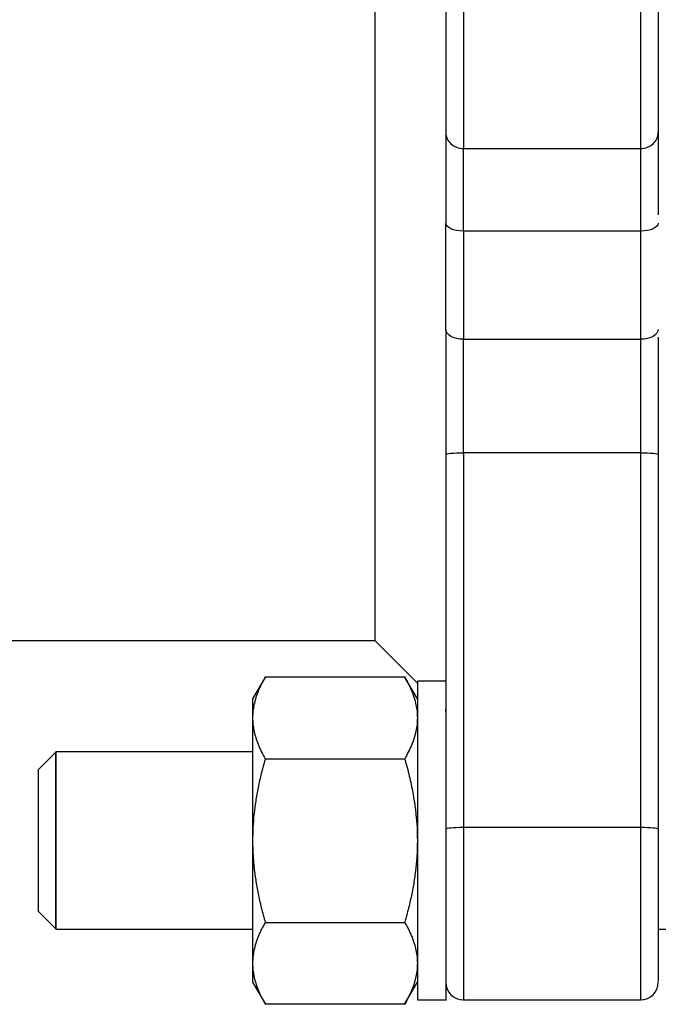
# Model space of a CAD drawing. Header units: millimetres. Extents: x -155 to 220, y -100 to 132.
# Tile 2 of 12: x -76 to -40, y -66 to -10. Entities that reach past the tile are written whole.
import ezdxf

# ---------------------------------------------------------------- set-up
doc = ezdxf.new("R2010")
doc.units = ezdxf.units.MM

msp = doc.modelspace()

# ---------------------------------------------------------------- linework, layer by layer
at = {"color": 7, "linetype": 'Continuous', "lineweight": 25}
for p, q in [((-40, -7.23), (-40, -16.316)), ((-51, -8.134), (-51, -17.22)), ((-41, -8.134), (-41, -17.22)), ((-52, -8.995), (-52, -16.316)), ((-51, -17.22), (-41, -17.22)), ((-41, -21.881), (-51, -21.881)), ((-51, -27.994), (-41, -27.994)), ((-51, -34.404), (-51, -55.561)), ((-41, -34.404), (-51, -34.404)), ((-41, -34.404), (-41, -55.561)), ((-52, -34.486), (-52, -51.533)), ((-40, -34.486), (-40, -55.642)), ((-121, -45), (-56, -45)), ((-56, -45), (-53.6, -47.4)), ((-62.18, -47.045), (-62.905, -48.3)), ((-62.185, -47.054), (-54.315, -47.054)), ((-53.595, -48.3), (-54.32, -47.045)), ((-52, -47.292), (-53.6, -47.292)), ((-73.995, -51.287), (-75.005, -52.297)), ((-62.9, -51.292), (-74, -51.292)), ((-62.185, -51.673), (-54.315, -51.673)), ((-41, -55.561), (-51, -55.561)), ((-75.005, -60.287), (-73.995, -61.297)), ((-62.185, -60.91), (-54.315, -60.91)), ((-74, -61.292), (-62.9, -61.292)), ((-40, -61.292), (40, -61.292)), ((-62.905, -64.283), (-62.18, -65.538)), ((-54.32, -65.538), (-53.595, -64.283)), ((-54.315, -65.529), (-62.185, -65.529)), ((-53.6, -65.292), (-51.95, -65.292)), ((-51, -65.292), (-40.995, -65.292))]:
    msp.add_line(p, q, dxfattribs=at)
for centre, start, end in [((-51, -64.292), 180, 269.5946), ((-41, -64.292), 270, 0)]:
    msp.add_arc(centre, 1, start, end, dxfattribs=at)
for points, knots in [([(-56, -9.238), (-56, -10.044), (-56, -12.782), (-56, -17.264), (-56, -22.566), (-56, -27.472), (-56, -31.911), (-56, -35.803), (-56, -39.082), (-56, -41.696), (-56, -43.582), (-56, -44.777), (-56, -44.926), (-56, -45)], [0, 0, 0, 0, 0.04006, 0.136054, 0.232048, 0.328042, 0.424036, 0.52003, 0.616024, 0.712018, 0.808012, 0.904006, 1, 1, 1, 1]), ([(-52, -16.316), (-52, -16.553), (-51.892, -16.788), (-51.522, -17.123), (-51.262, -17.22), (-51, -17.22)], [0, 0, 0, 0, 0.5, 0.5, 1, 1, 1, 1]), ([(-52, -16.316), (-52, -16.846), (-52, -17.567), (-52, -19.309), (-52, -20.33), (-52, -21.444)], [0, 0, 0, 0, 0.5, 0.5, 1, 1, 1, 1]), ([(-41, -17.22), (-40.738, -17.22), (-40.478, -17.123), (-40.108, -16.788), (-40, -16.553), (-40, -16.316)], [0, 0, 0, 0, 0.5, 0.5, 1, 1, 1, 1]), ([(-40, -16.316), (-40, -16.361), (-40, -16.45), (-40, -16.594), (-40, -16.744), (-40, -16.902), (-40, -17.068), (-40, -17.356), (-40, -17.792), (-40, -18.617), (-40, -19.429), (-40, -20.165), (-40, -20.477), (-40, -20.747), (-40, -20.896), (-40, -20.971)], [0, 0, 0, 0, 0.044599, 0.089133, 0.133637, 0.178144, 0.222692, 0.267313, 0.400895, 0.534557, 0.801564, 0.862805, 0.923947, 0.961973, 1, 1, 1, 1]), ([(-51, -21.881), (-51, -20.869), (-51, -19.941), (-51, -18.357), (-51, -17.702), (-51, -17.22)], [0, 0, 0, 0, 0.5, 0.5, 1, 1, 1, 1]), ([(-41, -17.22), (-41, -17.702), (-41, -18.357), (-41, -19.941), (-41, -20.869), (-41, -21.881)], [0, 0, 0, 0, 0.5, 0.5, 1, 1, 1, 1]), ([(-51, -21.881), (-51.262, -21.881), (-51.522, -21.834), (-51.892, -21.672), (-52, -21.558), (-52, -21.444)], [0, 0, 0, 0, 0.5, 0.5, 1, 1, 1, 1]), ([(-40, -21.444), (-40, -21.558), (-40.108, -21.672), (-40.478, -21.834), (-40.738, -21.881), (-41, -21.881)], [0, 0, 0, 0, 0.5, 0.5, 1, 1, 1, 1]), ([(-51, -27.994), (-51.262, -27.994), (-51.522, -27.934), (-51.892, -27.726), (-52, -27.581), (-52, -27.434)], [0, 0, 0, 0, 0.5, 0.5, 1, 1, 1, 1]), ([(-52, -27.434), (-52, -28.46), (-52, -29.604), (-52, -32), (-52, -33.251), (-52, -34.486)], [0, 0, 0, 0, 0.5, 0.5, 1, 1, 1, 1]), ([(-40, -27.434), (-40, -27.581), (-40.108, -27.726), (-40.478, -27.934), (-40.738, -27.994), (-41, -27.994)], [0, 0, 0, 0, 0.5, 0.5, 1, 1, 1, 1]), ([(-51, -34.404), (-51, -33.282), (-51, -32.145), (-51, -29.967), (-51, -28.927), (-51, -27.994)], [0, 0, 0, 0, 0.5, 0.5, 1, 1, 1, 1]), ([(-41, -27.994), (-41, -28.927), (-41, -29.967), (-41, -32.145), (-41, -33.282), (-41, -34.404)], [0, 0, 0, 0, 0.5, 0.5, 1, 1, 1, 1]), ([(-40, -27.864), (-40, -27.94), (-40, -28.092), (-40, -28.367), (-40, -28.693), (-40, -29.506), (-40, -30.516), (-40, -31.72), (-40, -32.536), (-40, -33.254), (-40, -33.87), (-40, -34.28), (-40, -34.486)], [0, 0, 0, 0, 0.037485, 0.074971, 0.136297, 0.197739, 0.464987, 0.598689, 0.732471, 0.821677, 0.910759, 1, 1, 1, 1]), ([(-52, -34.486), (-52, -34.464), (-51.892, -34.443), (-51.522, -34.413), (-51.262, -34.404), (-51, -34.404)], [0, 0, 0, 0, 0.5, 0.5, 1, 1, 1, 1]), ([(-41, -34.404), (-40.738, -34.404), (-40.478, -34.413), (-40.108, -34.443), (-40, -34.464), (-40, -34.486)], [0, 0, 0, 0, 0.5, 0.5, 1, 1, 1, 1]), ([(-62.185, -47.054), (-62.225, -47.123), (-62.302, -47.261), (-62.408, -47.465), (-62.503, -47.667), (-62.588, -47.865), (-62.662, -48.059), (-62.747, -48.312), (-62.827, -48.624), (-62.889, -48.995), (-62.896, -49.241), (-62.9, -49.363)], [0, 0, 0, 0, 0.092233, 0.182434, 0.270638, 0.356885, 0.441214, 0.523668, 0.685097, 0.843735, 1, 1, 1, 1]), ([(-54.315, -47.054), (-54.268, -47.136), (-54.177, -47.298), (-54.055, -47.541), (-53.946, -47.78), (-53.852, -48.017), (-53.757, -48.298), (-53.672, -48.624), (-53.611, -48.995), (-53.604, -49.24), (-53.6, -49.363)], [0, 0, 0, 0, 0.108905, 0.215405, 0.319899, 0.422835, 0.52471, 0.684997, 0.842454, 1, 1, 1, 1]), ([(-53.6, -47.292), (-53.6, -47.292), (-53.6, -47.526), (-53.6, -48.428), (-53.6, -49.095), (-53.6, -50.761), (-53.6, -51.759), (-53.6, -53.936), (-53.6, -55.114), (-53.6, -57.47), (-53.6, -58.647), (-53.6, -60.824), (-53.6, -61.823), (-53.6, -63.489), (-53.6, -64.156), (-53.6, -65.057), (-53.6, -65.292), (-53.6, -65.292)], [0, 0, 0, 0, 0.125, 0.125, 0.25, 0.25, 0.375, 0.375, 0.5, 0.5, 0.625, 0.625, 0.75, 0.75, 0.875, 0.875, 1, 1, 1, 1]), ([(-62.9, -48.292), (-62.9, -48.292), (-62.9, -48.384), (-62.9, -48.745), (-62.9, -49.014), (-62.9, -49.363)], [0, 0, 0, 0, 0.5, 0.5, 1, 1, 1, 1]), ([(-62.9, -49.363), (-62.9, -49.713), (-62.9, -50.141), (-62.9, -51.128), (-62.9, -51.687), (-62.9, -52.896), (-62.9, -53.547), (-62.9, -54.895), (-62.9, -55.594), (-62.9, -56.292)], [0, 0, 0, 0, 0.25, 0.25, 0.5, 0.5, 0.75, 0.75, 1, 1, 1, 1]), ([(-62.9, -49.363), (-62.899, -49.424), (-62.897, -49.546), (-62.882, -49.729), (-62.858, -49.914), (-62.824, -50.099), (-62.78, -50.286), (-62.708, -50.54), (-62.591, -50.865), (-62.411, -51.266), (-62.262, -51.535), (-62.185, -51.673)], [0, 0, 0, 0, 0.077662, 0.155878, 0.234699, 0.31418, 0.39437, 0.475319, 0.642364, 0.817152, 1, 1, 1, 1]), ([(-53.6, -49.363), (-53.601, -49.425), (-53.603, -49.549), (-53.618, -49.734), (-53.642, -49.919), (-53.676, -50.103), (-53.72, -50.289), (-53.794, -50.545), (-53.911, -50.872), (-54.091, -51.271), (-54.239, -51.538), (-54.315, -51.673)], [0, 0, 0, 0, 0.079152, 0.157901, 0.23663, 0.315712, 0.395509, 0.476369, 0.646366, 0.820223, 1, 1, 1, 1]), ([(-74, -56.292), (-74, -55.637), (-74, -54.983), (-74, -53.774), (-74, -53.219), (-74, -52.293), (-74, -51.923), (-74, -51.422), (-74, -51.292), (-74, -51.292), (-74, -51.422), (-74, -51.923), (-74, -52.293), (-74, -53.219), (-74, -53.774), (-74, -54.983), (-74, -55.637), (-74, -56.292)], [0, 0, 0, 0, 0.125, 0.125, 0.25, 0.25, 0.375, 0.375, 0.5, 0.5, 0.625, 0.625, 0.75, 0.75, 0.875, 0.875, 1, 1, 1, 1]), ([(-62.185, -51.673), (-62.225, -51.812), (-62.302, -52.086), (-62.408, -52.496), (-62.503, -52.898), (-62.588, -53.294), (-62.662, -53.682), (-62.747, -54.188), (-62.827, -54.813), (-62.889, -55.555), (-62.896, -56.047), (-62.9, -56.292)], [0, 0, 0, 0, 0.092233, 0.182434, 0.270638, 0.356885, 0.441214, 0.523668, 0.685097, 0.843735, 1, 1, 1, 1]), ([(-54.315, -51.673), (-54.268, -51.837), (-54.177, -52.161), (-54.055, -52.646), (-53.946, -53.124), (-53.852, -53.599), (-53.757, -54.161), (-53.672, -54.812), (-53.611, -55.553), (-53.604, -56.045), (-53.6, -56.292)], [0, 0, 0, 0, 0.108905, 0.215406, 0.319899, 0.422835, 0.52471, 0.684997, 0.842454, 1, 1, 1, 1]), ([(-52, -51.533), (-52, -52.062), (-52, -53.12), (-52, -54.886), (-52, -56.694), (-52, -58.49), (-52, -60.196), (-52, -61.747), (-52, -63.078), (-52, -64.141), (-52, -64.874), (-52, -65.263), (-52, -65.253), (-52, -65.249)], [0, 0, 0, 0, 0.094241, 0.188482, 0.282723, 0.376964, 0.471205, 0.565446, 0.659686, 0.753927, 0.848168, 0.942409, 1, 1, 1, 1]), ([(-75, -52.292), (-75, -52.292), (-75, -52.396), (-75, -52.797), (-75, -53.093), (-75, -53.833), (-75, -54.277), (-75, -55.245), (-75, -55.768), (-75, -56.815), (-75, -57.339), (-75, -58.306), (-75, -58.75), (-75, -59.49), (-75, -59.787), (-75, -60.188), (-75, -60.292), (-75, -60.292)], [0, 0, 0, 0, 0.125, 0.125, 0.25, 0.25, 0.375, 0.375, 0.5, 0.5, 0.625, 0.625, 0.75, 0.75, 0.875, 0.875, 1, 1, 1, 1]), ([(-51, -55.561), (-51.262, -55.561), (-51.522, -55.57), (-51.892, -55.6), (-52, -55.621), (-52, -55.642)], [0, 0, 0, 0, 0.5, 0.5, 1, 1, 1, 1]), ([(-40, -55.642), (-40, -55.621), (-40.108, -55.6), (-40.478, -55.57), (-40.738, -55.561), (-41, -55.561)], [0, 0, 0, 0, 0.5, 0.5, 1, 1, 1, 1]), ([(-40, -55.642), (-40, -56.397), (-40, -57.907), (-40, -60.056), (-40, -61.909), (-40, -63.302), (-40, -64.161), (-40, -64.224), (-40, -64.253)], [0, 0, 0, 0, 0.170647, 0.3412941, 0.5119411, 0.6825882, 0.8532352, 1, 1, 1, 1]), ([(-74, -56.292), (-74, -56.946), (-74, -57.6), (-74, -58.81), (-74, -59.364), (-74, -60.29), (-74, -60.661), (-74, -61.162), (-74, -61.292), (-74, -61.292), (-74, -61.162), (-74, -60.661), (-74, -60.29), (-74, -59.364), (-74, -58.81), (-74, -57.6), (-74, -56.946), (-74, -56.292)], [0, 0, 0, 0, 0.125, 0.125, 0.25, 0.25, 0.375, 0.375, 0.5, 0.5, 0.625, 0.625, 0.75, 0.75, 0.875, 0.875, 1, 1, 1, 1]), ([(-62.9, -56.292), (-62.899, -56.413), (-62.897, -56.657), (-62.882, -57.023), (-62.858, -57.392), (-62.824, -57.764), (-62.78, -58.137), (-62.708, -58.645), (-62.591, -59.296), (-62.411, -60.096), (-62.262, -60.635), (-62.185, -60.91)], [0, 0, 0, 0, 0.077662, 0.155878, 0.234699, 0.31418, 0.39437, 0.475319, 0.642362, 0.81715, 1, 1, 1, 1]), ([(-62.9, -56.292), (-62.9, -56.99), (-62.9, -57.688), (-62.9, -59.037), (-62.9, -59.687), (-62.9, -60.896), (-62.9, -61.455), (-62.9, -62.442), (-62.9, -62.871), (-62.9, -63.22)], [0, 0, 0, 0, 0.25, 0.25, 0.5, 0.5, 0.75, 0.75, 1, 1, 1, 1]), ([(-53.6, -56.292), (-53.601, -56.415), (-53.603, -56.662), (-53.618, -57.032), (-53.642, -57.401), (-53.676, -57.771), (-53.72, -58.143), (-53.794, -58.655), (-53.911, -59.308), (-54.091, -60.107), (-54.239, -60.64), (-54.315, -60.91)], [0, 0, 0, 0, 0.079152, 0.157901, 0.23663, 0.315712, 0.395509, 0.476369, 0.646366, 0.820223, 1, 1, 1, 1]), ([(-62.185, -60.91), (-62.225, -60.98), (-62.302, -61.117), (-62.408, -61.322), (-62.503, -61.523), (-62.588, -61.721), (-62.662, -61.915), (-62.747, -62.168), (-62.827, -62.48), (-62.889, -62.852), (-62.896, -63.098), (-62.9, -63.22)], [0, 0, 0, 0, 0.092233, 0.182434, 0.270638, 0.356885, 0.441214, 0.523668, 0.685097, 0.843735, 1, 1, 1, 1]), ([(-54.315, -60.91), (-54.268, -60.992), (-54.177, -61.154), (-54.055, -61.397), (-53.946, -61.636), (-53.852, -61.873), (-53.757, -62.155), (-53.672, -62.48), (-53.611, -62.85), (-53.604, -63.097), (-53.6, -63.22)], [0, 0, 0, 0, 0.108905, 0.215405, 0.319899, 0.422835, 0.52471, 0.684997, 0.842454, 1, 1, 1, 1]), ([(-62.9, -63.22), (-62.9, -63.569), (-62.9, -63.838), (-62.9, -64.2), (-62.9, -64.292), (-62.9, -64.292)], [0, 0, 0, 0, 0.5, 0.5, 1, 1, 1, 1]), ([(-62.9, -63.22), (-62.899, -63.281), (-62.897, -63.402), (-62.882, -63.586), (-62.858, -63.77), (-62.824, -63.956), (-62.78, -64.143), (-62.708, -64.397), (-62.591, -64.722), (-62.411, -65.122), (-62.262, -65.392), (-62.185, -65.529)], [0, 0, 0, 0, 0.077662, 0.155878, 0.234699, 0.31418, 0.39437, 0.475319, 0.642364, 0.817152, 1, 1, 1, 1]), ([(-62.9, -63.22), (-62.9, -63.569), (-62.9, -63.838), (-62.9, -64.2), (-62.9, -64.292), (-62.9, -64.292)], [0, 0, 0, 0, 0.5, 0.5, 1, 1, 1, 1]), ([(-53.6, -63.22), (-53.601, -63.282), (-53.603, -63.405), (-53.618, -63.59), (-53.642, -63.774), (-53.676, -63.959), (-53.72, -64.145), (-53.794, -64.401), (-53.911, -64.728), (-54.091, -65.127), (-54.239, -65.394), (-54.315, -65.529)], [0, 0, 0, 0, 0.079152, 0.157901, 0.23663, 0.315712, 0.395509, 0.476369, 0.646366, 0.820223, 1, 1, 1, 1])]:
    msp.add_open_spline(points, degree=3, knots=knots, dxfattribs=at)
for points in [[(-52, -27.434), (-52, -25.522), (-52, -23.519), (-52, -21.444)], [(-51, -21.881), (-51, -23.999), (-51, -26.043), (-51, -27.994)], [(-41, -21.881), (-41, -23.999), (-41, -26.043), (-41, -27.994)], [(-52, -48.878), (-52, -49.041), (-52, -49.041), (-52, -48.878)]]:
    msp.add_open_spline(points, degree=3, dxfattribs=at)
at = {"color": 1, "linetype": 'Continuous', "lineweight": 25}
for points in [[(-51, -55.561), (-51, -56.41), (-51, -58.109), (-51, -60.527), (-51, -62.611), (-51, -64.178), (-51, -65.143), (-51, -65.215), (-51, -65.248)], [(-41, -55.561), (-41, -56.41), (-41, -58.109), (-41, -60.527), (-41, -62.611), (-41, -64.178), (-41, -65.143), (-41, -65.215), (-41, -65.248)]]:
    msp.add_open_spline(points, degree=3, knots=[0, 0, 0, 0, 0.170748, 0.341496, 0.512245, 0.682993, 0.853741, 1, 1, 1, 1], dxfattribs=at)

doc.saveas('drawing.dxf')
